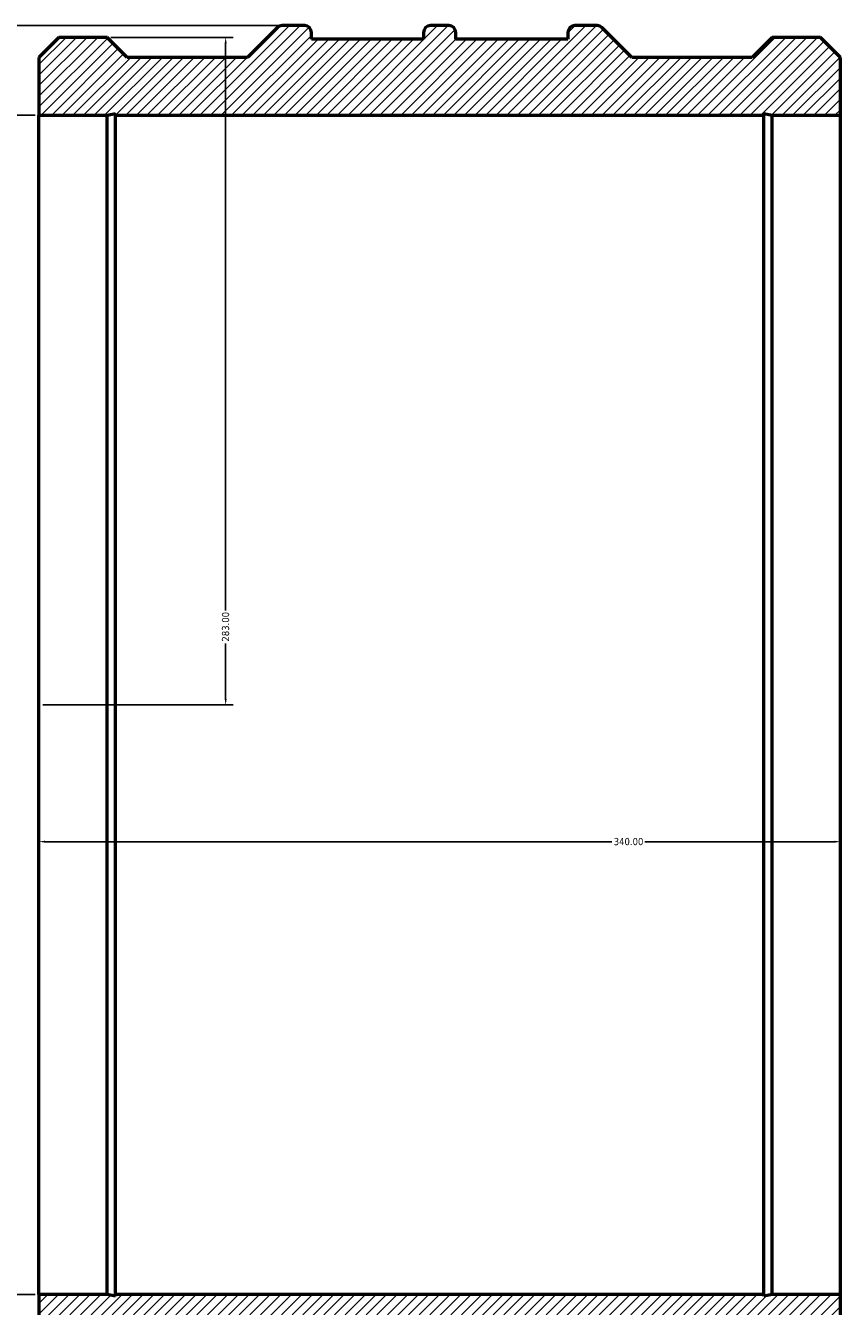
# Model space of a CAD drawing. Header units: millimetres. Extents: x -642 to 2108, y -966 to 2575.
# Tile 6 of 7: x 378 to 724, y 1698 to 2241. Entities that reach past the tile are written whole.
import ezdxf

# ---------------------------------------------------------------- set-up
doc = ezdxf.new("R2010")
doc.units = ezdxf.units.MM
for name, color, linetype, lineweight in [('Dimension (ANSI)', 7, 'Continuous', 25), ('Hatch (ANSI)', 7, 'Continuous', 18), ('Visible (ANSI)', 7, 'Continuous', 50)]:
    doc.layers.add(name, color=color, linetype=linetype, lineweight=lineweight)
doc.styles.add('Note Text (ANSI)', font='tahoma.ttf')
doc.dimstyles.new('Default - mm (ANSI)', dxfattribs={"dimtxt": 3.048, "dimasz": 2.5, "dimexe": 3.175, "dimexo": 1.6002, "dimgap": 0.8, "dimtad": 0, "dimtoh": 1, "dimrnd": 1e-08, "dimzin": 4, "dimdsep": 46, "dimtxsty": 'Note Text (ANSI)', "dimcen": 0.09, "dimdle": 10, "dimclrd": 256, "dimclre": 256, "dimclrt": 230, "dimadec": 1, "dimazin": 1, "dimtfac": 1, "dimtofl": 0, "dimtmove": 0, "dimatfit": 3, "dimfxl": 1, "dimtolj": 1, "dimtzin": 4, "dimlwd": -1, "dimlwe": -1, "dimarcsym": 0})

# ---------------------------------------------------------------- blocks, each defined once
blk = doc.blocks.new('*D7')
at = {"layer": 'Defpoints', "color": 0, "transparency": 16777216}
for p in [(487.22, 2241.45), (159.22, 1665.45), (487.22, 1665.45)]:
    blk.add_point(p, dxfattribs=at)
at = {"layer": 'Dimension (ANSI)', "transparency": 16777216}
for p, q in [((485.62, 2241.45), (156.05, 2241.45)), ((159.22, 2238.95), (159.22, 1732.9)), ((159.22, 1667.95), (159.22, 1719.01)), ((485.62, 1665.45), (156.05, 1665.45))]:
    blk.add_line(p, q, dxfattribs=at)
for points in [[(158.81, 2238.95), (159.64, 2238.95), (159.22, 2241.45)], [(158.81, 1667.95), (159.64, 1667.95), (159.22, 1665.45)]]:
    blk.add_solid(points, dxfattribs=at)
at = {"layer": 'Dimension (ANSI)', "color": 230, "true_color": 0xff0080, "transparency": 16777216, "insert": (157.64, 1719.81), "char_height": 3.048, "attachment_point": 1, "rotation": 90, "style": 'Note Text (ANSI)'}
blk.add_mtext('\\A1;576.00', dxfattribs=at)
blk = doc.blocks.new('*D8')
at = {"layer": 'Defpoints', "color": 0, "transparency": 16777216}
for p in [(384.03, 2203.45), (332.03, 1703.45), (384.03, 1703.45)]:
    blk.add_point(p, dxfattribs=at)
at = {"layer": 'Dimension (ANSI)', "transparency": 16777216}
for p, q in [((382.43, 2203.45), (328.86, 2203.45)), ((332.03, 2200.95), (332.03, 1762.17)), ((332.03, 1705.95), (332.03, 1744.74)), ((382.43, 1703.45), (328.86, 1703.45))]:
    blk.add_line(p, q, dxfattribs=at)
for points in [[(331.61, 2200.95), (332.45, 2200.95), (332.03, 2203.45)], [(331.61, 1705.95), (332.45, 1705.95), (332.03, 1703.45)]]:
    blk.add_solid(points, dxfattribs=at)
at = {"layer": 'Dimension (ANSI)', "color": 230, "true_color": 0xff0080, "transparency": 16777216, "insert": (329.74, 1745.54), "char_height": 3.048, "attachment_point": 1, "rotation": 90, "style": 'Note Text (ANSI)'}
blk.add_mtext('\\A1;\\fAIGDT|b0|i0;\\H3.0480;\\ln\\fTahoma|b0|i0;\\H3.0480;500.00', dxfattribs=at)
blk = doc.blocks.new('*D9')
at = {"layer": 'Defpoints', "color": 0, "transparency": 16777216}
for p in [(384.03, 1953.45), (724.03, 1953.45), (724.03, 1895.46)]:
    blk.add_point(p, dxfattribs=at)
at = {"layer": 'Dimension (ANSI)', "transparency": 16777216}
for p, q in [((386.53, 1895.46), (627.06, 1895.46)), ((721.53, 1895.46), (641, 1895.46))]:
    blk.add_line(p, q, dxfattribs=at)
for points in [[(386.53, 1895.87), (386.53, 1895.04), (384.03, 1895.46)], [(721.53, 1895.87), (721.53, 1895.04), (724.03, 1895.46)]]:
    blk.add_solid(points, dxfattribs=at)
at = {"layer": 'Dimension (ANSI)', "color": 230, "true_color": 0xff0080, "transparency": 16777216, "insert": (627.86, 1897.04), "char_height": 3.048, "attachment_point": 1, "style": 'Note Text (ANSI)'}
blk.add_mtext('\\A1;340.00', dxfattribs=at)
blk = doc.blocks.new('*D10')
at = {"layer": 'Defpoints', "color": 0, "transparency": 16777216}
for p in [(412.94, 2236.45), (384.03, 1953.45), (463.23, 1953.45)]:
    blk.add_point(p, dxfattribs=at)
at = {"layer": 'Dimension (ANSI)', "transparency": 16777216}
for p, q in [((414.54, 2236.45), (466.41, 2236.45)), ((463.23, 2233.95), (463.23, 1993.41)), ((463.23, 1955.95), (463.23, 1979.49)), ((385.63, 1953.45), (466.41, 1953.45))]:
    blk.add_line(p, q, dxfattribs=at)
for points in [[(462.81, 2233.95), (463.65, 2233.95), (463.23, 2236.45)], [(462.81, 1955.95), (463.65, 1955.95), (463.23, 1953.45)]]:
    blk.add_solid(points, dxfattribs=at)
at = {"layer": 'Dimension (ANSI)', "color": 230, "true_color": 0xff0080, "transparency": 16777216, "insert": (461.64, 1980.29), "char_height": 3.048, "attachment_point": 1, "rotation": 90, "style": 'Note Text (ANSI)'}
blk.add_mtext('\\A1;283.00', dxfattribs=at)

msp = doc.modelspace()

# ---------------------------------------------------------------- hatches: boundary and pattern name
at = {"layer": 'Hatch (ANSI)'}
h = msp.add_hatch(dxfattribs=at)
h.set_pattern_fill('ANSI31', color=256, scale=25.4, style=0)
h.set_pattern_definition([(45, (0, 0), (-2.245064, 2.245064), [])])
edge = h.paths.add_edge_path()
edge.add_line((384.031, 2227.964), (384.031, 2203.454))
edge.add_line((384.031, 2203.454), (412.941, 2203.454))
edge.add_line((412.941, 2203.454), (416.467, 2204.203))
edge.add_line((416.467, 2204.203), (416.467, 2203.454))
edge.add_line((416.467, 2203.454), (691.595, 2203.454))
edge.add_line((691.595, 2203.454), (691.595, 2204.203))
edge.add_line((691.595, 2204.203), (695.121, 2203.454))
edge.add_line((695.121, 2203.454), (724.031, 2203.454))
edge.add_line((724.031, 2203.454), (724.031, 2227.964))
edge.add_line((724.031, 2227.964), (715.541, 2236.454))
edge.add_line((715.541, 2236.454), (695.121, 2236.454))
edge.add_line((695.121, 2236.454), (686.631, 2227.964))
edge.add_line((686.631, 2227.964), (635.521, 2227.964))
edge.add_line((635.521, 2227.964), (622.875, 2240.61))
edge.add_ellipse((620.838, 2238.574), major_axis=(2.036, 2.036), ratio=1, start_angle=0, end_angle=45)
edge.add_line((620.838, 2241.454), (611.311, 2241.454))
edge.add_ellipse((611.311, 2238.574), major_axis=(0, 2.88), ratio=1, start_angle=0, end_angle=90)
edge.add_line((608.431, 2238.574), (608.431, 2235.694))
edge.add_line((608.431, 2235.694), (560.831, 2235.694))
edge.add_line((560.831, 2235.694), (560.831, 2238.574))
edge.add_ellipse((557.951, 2238.574), major_axis=(2.88, 0), ratio=1, start_angle=0, end_angle=90)
edge.add_line((557.951, 2241.454), (550.111, 2241.454))
edge.add_ellipse((550.111, 2238.574), major_axis=(0, 2.88), ratio=1, start_angle=0, end_angle=90)
edge.add_line((547.231, 2238.574), (547.231, 2235.694))
edge.add_line((547.231, 2235.694), (499.631, 2235.694))
edge.add_line((499.631, 2235.694), (499.631, 2238.574))
edge.add_ellipse((496.751, 2238.574), major_axis=(2.88, 0), ratio=1, start_angle=0, end_angle=90)
edge.add_line((496.751, 2241.454), (487.224, 2241.454))
edge.add_ellipse((487.224, 2238.574), major_axis=(0, 2.88), ratio=1, start_angle=0, end_angle=45)
edge.add_line((485.188, 2240.61), (472.541, 2227.964))
edge.add_line((472.541, 2227.964), (421.431, 2227.964))
edge.add_line((421.431, 2227.964), (412.941, 2236.454))
edge.add_line((412.941, 2236.454), (392.521, 2236.454))
edge.add_line((392.521, 2236.454), (384.031, 2227.964))
edge = h.paths.add_edge_path()
edge.add_line((384.031, 1703.454), (384.031, 1678.944))
edge.add_line((384.031, 1678.944), (392.521, 1670.454))
edge.add_line((392.521, 1670.454), (395.231, 1670.454))
edge.add_line((395.231, 1670.454), (397.731, 1670.454))
edge.add_line((397.731, 1670.454), (397.731, 1684.454))
edge.add_line((397.731, 1684.454), (400.731, 1684.454))
edge.add_line((400.731, 1684.454), (400.731, 1673.454))
edge.add_line((400.731, 1673.454), (404.731, 1673.454))
edge.add_line((404.731, 1673.454), (404.731, 1684.454))
edge.add_line((404.731, 1684.454), (407.731, 1684.454))
edge.add_line((407.731, 1684.454), (407.731, 1670.454))
edge.add_line((407.731, 1670.454), (410.231, 1670.454))
edge.add_line((410.231, 1670.454), (412.941, 1670.454))
edge.add_line((412.941, 1670.454), (421.431, 1678.944))
edge.add_line((421.431, 1678.944), (472.541, 1678.944))
edge.add_line((472.541, 1678.944), (485.188, 1666.298))
edge.add_ellipse((487.224, 1668.334), major_axis=(-2.036, -2.036), ratio=1, start_angle=0, end_angle=45)
edge.add_line((487.224, 1665.454), (496.751, 1665.454))
edge.add_ellipse((496.751, 1668.334), major_axis=(0, -2.88), ratio=1, start_angle=0, end_angle=90)
edge.add_line((499.631, 1668.334), (499.631, 1671.214))
edge.add_line((499.631, 1671.214), (547.231, 1671.214))
edge.add_line((547.231, 1671.214), (547.231, 1668.334))
edge.add_ellipse((550.111, 1668.334), major_axis=(-2.88, 0), ratio=1, start_angle=0, end_angle=90)
edge.add_line((550.111, 1665.454), (557.951, 1665.454))
edge.add_ellipse((557.951, 1668.334), major_axis=(0, -2.88), ratio=1, start_angle=0, end_angle=90)
edge.add_line((560.831, 1668.334), (560.831, 1671.214))
edge.add_line((560.831, 1671.214), (608.431, 1671.214))
edge.add_line((608.431, 1671.214), (608.431, 1668.334))
edge.add_ellipse((611.311, 1668.334), major_axis=(-2.88, 0), ratio=1, start_angle=0, end_angle=90)
edge.add_line((611.311, 1665.454), (620.838, 1665.454))
edge.add_ellipse((620.838, 1668.334), major_axis=(0, -2.88), ratio=1, start_angle=0, end_angle=45)
edge.add_line((622.875, 1666.298), (635.521, 1678.944))
edge.add_line((635.521, 1678.944), (686.631, 1678.944))
edge.add_line((686.631, 1678.944), (695.121, 1670.454))
edge.add_line((695.121, 1670.454), (697.831, 1670.454))
edge.add_line((697.831, 1670.454), (700.331, 1670.454))
edge.add_line((700.331, 1670.454), (700.331, 1684.454))
edge.add_line((700.331, 1684.454), (703.331, 1684.454))
edge.add_line((703.331, 1684.454), (703.331, 1673.454))
edge.add_line((703.331, 1673.454), (707.331, 1673.454))
edge.add_line((707.331, 1673.454), (707.331, 1684.454))
edge.add_line((707.331, 1684.454), (710.331, 1684.454))
edge.add_line((710.331, 1684.454), (710.331, 1670.454))
edge.add_line((710.331, 1670.454), (712.831, 1670.454))
edge.add_line((712.831, 1670.454), (715.541, 1670.454))
edge.add_line((715.541, 1670.454), (724.031, 1678.944))
edge.add_line((724.031, 1678.944), (724.031, 1703.454))
edge.add_line((724.031, 1703.454), (695.121, 1703.454))
edge.add_line((695.121, 1703.454), (691.595, 1702.705))
edge.add_line((691.595, 1702.705), (691.595, 1703.454))
edge.add_line((691.595, 1703.454), (416.467, 1703.454))
edge.add_line((416.467, 1703.454), (416.467, 1702.705))
edge.add_line((416.467, 1702.705), (412.941, 1703.454))
edge.add_line((412.941, 1703.454), (384.031, 1703.454))

# ---------------------------------------------------------------- linework, layer by layer
at = {"layer": 'Visible (ANSI)'}
for p, q in [((485.188, 2240.61), (472.541, 2227.964)), ((496.751, 2241.454), (487.224, 2241.454)), ((499.631, 2235.694), (499.631, 2238.574)), ((547.231, 2238.574), (547.231, 2235.694)), ((557.951, 2241.454), (550.111, 2241.454)), ((560.831, 2235.694), (560.831, 2238.574)), ((608.431, 2238.574), (608.431, 2235.694)), ((620.838, 2241.454), (611.311, 2241.454)), ((635.521, 2227.964), (622.875, 2240.61)), ((392.521, 2236.454), (384.031, 2227.964)), ((412.941, 2236.454), (392.521, 2236.454)), ((421.431, 2227.964), (412.941, 2236.454)), ((547.231, 2235.694), (499.631, 2235.694)), ((608.431, 2235.694), (560.831, 2235.694)), ((695.121, 2236.454), (686.631, 2227.964)), ((715.541, 2236.454), (695.121, 2236.454)), ((724.031, 2227.964), (715.541, 2236.454)), ((384.031, 2227.964), (384.031, 2203.454)), ((472.541, 2227.964), (421.431, 2227.964)), ((686.631, 2227.964), (635.521, 2227.964)), ((724.031, 2203.454), (724.031, 2227.964)), ((384.031, 2203.454), (412.941, 2203.454)), ((384.031, 1703.454), (384.031, 2203.454)), ((412.941, 2203.454), (416.467, 2204.203)), ((412.941, 1703.454), (412.941, 2203.454)), ((416.467, 2204.203), (416.467, 2203.454)), ((416.467, 2203.454), (691.595, 2203.454)), ((416.467, 1703.454), (416.467, 2203.454)), ((691.595, 2203.454), (691.595, 2204.203)), ((691.595, 2204.203), (695.121, 2203.454)), ((691.595, 1703.454), (691.595, 2203.454)), ((695.121, 2203.454), (724.031, 2203.454)), ((695.121, 1703.454), (695.121, 2203.454)), ((724.031, 1703.454), (724.031, 2203.454)), ((384.031, 1703.454), (384.031, 1678.944)), ((412.941, 1703.454), (384.031, 1703.454)), ((416.467, 1702.705), (412.941, 1703.454)), ((691.595, 1703.454), (416.467, 1703.454)), ((416.467, 1703.454), (416.467, 1702.705)), ((695.121, 1703.454), (691.595, 1702.705)), ((691.595, 1702.705), (691.595, 1703.454)), ((724.031, 1703.454), (695.121, 1703.454)), ((724.031, 1678.944), (724.031, 1703.454))]:
    msp.add_line(p, q, dxfattribs=at)
for centre, start, end in [((487.224, 2238.574), 90, 135), ((496.751, 2238.574), 0, 90), ((550.111, 2238.574), 90, 180), ((557.951, 2238.574), 0, 90), ((611.311, 2238.574), 90, 180), ((620.838, 2238.574), 45, 90)]:
    msp.add_arc(centre, 2.88, start, end, dxfattribs=at)

# ---------------------------------------------------------------- dimensions: what is measured, and where the dimension line sits
at = {"layer": 'Dimension (ANSI)'}
for base, p1, p2, angle, override, picture, middle in [((159.224, 1665.454), (487.224, 2241.454), (487.224, 1665.454), 90, {"dimtoh": 0, "dimdec": 2, "dimtp": 0, "dimtm": 0, "dimtdec": 2, "dimatfit": 1}, '*D7', (159.224, 1725.954)), ((463.231, 1953.454), (412.941, 2236.454), (384.031, 1953.454), 90, {"dimtoh": 0, "dimdec": 2, "dimtp": 0, "dimtm": 0, "dimtdec": 2, "dimatfit": 1}, '*D10', (463.231, 1986.454)), ((724.031, 1895.456), (384.031, 1953.454), (724.031, 1953.454), 180, {"dimtoh": 0, "dimdec": 2, "dimse1": 1, "dimse2": 1, "dimtp": 0, "dimtm": 0, "dimtdec": 2, "dimatfit": 1}, '*D9', (634.031, 1895.456))]:
    dim = msp.add_linear_dim(base=base, p1=p1, p2=p2, angle=angle, dimstyle='Default - mm (ANSI)', override=override, dxfattribs=at)
    dim.commit()
    dim.dimension.update_dxf_attribs({"geometry": picture, "text_midpoint": middle, "dimtype": 160})
dim = msp.add_linear_dim(base=(332.031, 1703.454), p1=(384.031, 2203.454), p2=(384.031, 1703.454), angle=90, text='\\fAIGDT|b0|i0;\\H3.0480;\\ln\\fTahoma|b0|i0;\\H3.0480;<>', dimstyle='Default - mm (ANSI)', override={"dimtoh": 0, "dimdec": 2, "dimtp": 0, "dimtm": 0, "dimtdec": 2, "dimatfit": 1}, dxfattribs=at)
dim.commit()
dim.dimension.update_dxf_attribs({"geometry": '*D8', "text_midpoint": (332.031, 1753.454), "dimtype": 160})

doc.saveas('drawing.dxf')
